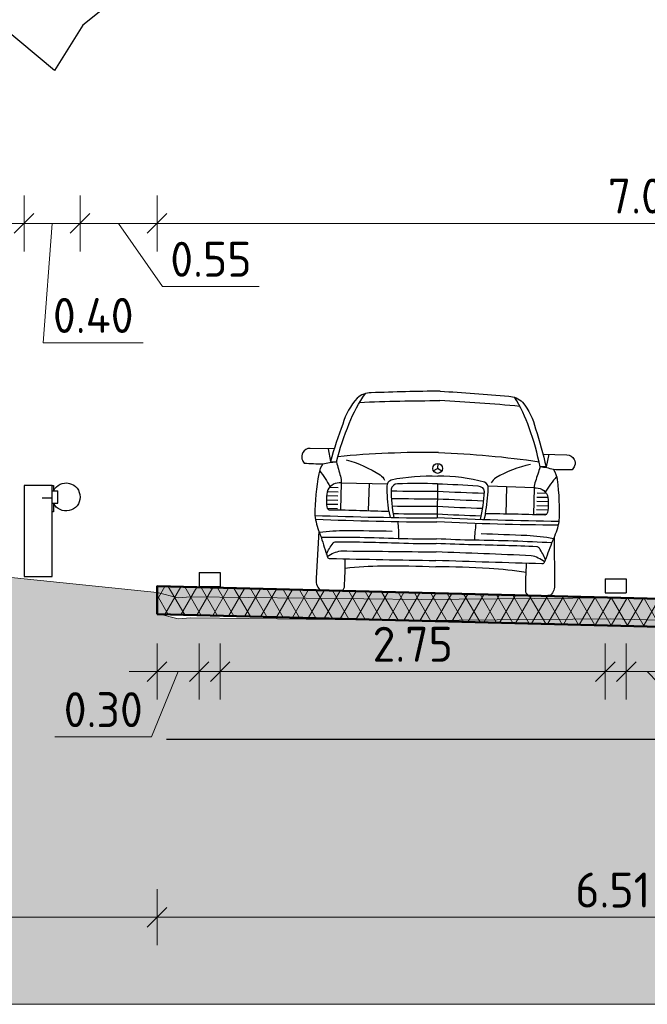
# Model space of a CAD drawing. Header units: metres. Extents: x -54 to 109, y -117 to 84.
# Tile 30 of 256: x -37.19 to -32.71, y -50.24 to -43.21. Entities that reach past the tile are written whole.
import ezdxf

# ---------------------------------------------------------------- set-up
doc = ezdxf.new("R2010")
doc.units = ezdxf.units.M
doc.linetypes.add('AL-NAP_LIJN', pattern=[15.25, 12, -1.5, 0.25, -1.5])
doc.layers.get('Defpoints').update_dxf_attribs({"color": 151})
for name, color, linetype, lineweight in [('B-WE-GR-BOOM-S', 253, 'Continuous', 25), ('B-WE-GW-MAAIVELD-GD', 253, 'Continuous', 18), ('N-WE-BV-GELEIDECONSTRUCTIE_GELEIDERAIL-SD', 210, 'Continuous', 25), ('N-WE-VH-VERHARDING-GD', 252, 'Continuous', 50), ('N-WE-VH-VERHARDING_ASFALT_DEKLAAG-AD', 252, 'Continuous', 18), ('N-WE-VW-MARKERING-GD', 7, 'Continuous', 35), ('N-WE-VW-MARKERING-S', 7, 'Continuous', 25), ('X-XX-AL-AANKLEDING-SD', 7, 'Continuous', 25), ('X-XX-AL-M', 7, 'Continuous', 18), ('X-XX-AL-NAP-GD', 7, 'AL-NAP_LIJN', 25), ('X-XX-AL_BINDEND-M', 10, 'Continuous', 18)]:
    doc.layers.add(name, color=color, linetype=linetype, lineweight=lineweight)
doc.layers.add('N-WE-GW-GROND_ZAND_DRAINEERZAND-V', color=7, linetype='Continuous', lineweight=18, true_color=0xf6e8be)
doc.layers.add('N-WE-GW-GROND_ZAND_FUNDERINGSZAND-V', color=7, linetype='Continuous', lineweight=18, true_color=0xf8ed6b)
doc.styles.add('NLCS-ISO-M100-T25', font='NLCS-ISO.ttf', dxfattribs={"height": 0.25})
doc.dimstyles.new('NLCS-M100-T25-SCHRAP_L2_H2', dxfattribs={"dimscale": 0.1, "dimtxt": 2.5, "dimasz": 1.4, "dimexe": 2, "dimexo": 2, "dimgap": 0.7, "dimtad": 1, "dimzin": 0, "dimdsep": 46, "dimtxsty": 'NLCS-ISO-M100-T25', "dimblk": 'OBLIQUE', "dimcen": 0, "dimdle": 2, "dimclrd": 256, "dimclre": 256, "dimclrt": 256, "dimazin": 0, "dimtfac": 1, "dimtdec": 3, "dimtofl": 0, "dimtmove": 0, "dimatfit": 3, "dimldrblk": 'OBLIQUE', "dimfxl": 2, "dimfxlon": 1, "dimtfillclr": 256, "dimtolj": 1, "dimtzin": 0, "dimlwd": -1, "dimlwe": -1, "dimarcsym": 0})

# ---------------------------------------------------------------- blocks, each defined once
blk = doc.blocks.new('VW-MARKERING_015')
at = {"layer": 'N-WE-VW-MARKERING-S'}
for p, q in [((-0.075, 0.1), (0.075, 0.1)), ((-0.075, 0.1), (-0.075, 0)), ((0.075, 0.1), (0.075, 0)), ((-0.075, 0), (0.075, 0))]:
    blk.add_line(p, q, dxfattribs=at)
blk = doc.blocks.new('A$Ca52052d4')
at = {"color": 0, "flags": 128}
for points in [[(0.1898, 0.462), (0.2, 0.462), (0.2, 0.65)], [(0.1998, 0.65), (0.1898, 0.65), (0.1898, 0.614)], [(0.2, 0.65), (0.4, 0.65), (0.4, 0)], [(0.2, 0.614), (0.1898, 0.614), (0.1598, 0.614)], [(0.2, 0.5249), (0.1898, 0.5249), (0.1598, 0.5249), (0.1598, 0.614)], [(0.1898, 0.5249), (0.1898, 0.462)], [(0.1998, 0.5597), (0.272, 0.5597)], [(0.4, 0), (0.2, 0), (0.2, 0.462)]]:
    blk.add_lwpolyline(points, dxfattribs=at)
at = {"color": 0}
blk.add_arc((0.1001, 0.5692), 0.1001, 26.61622, 333.73635, dxfattribs=at)
blk = doc.blocks.new('SGR-BOOM_S01_T_ZIJ-D')
at = {"linetype": 'Continuous', "flags": 128}
blk.add_lwpolyline([(2.4926, 4.2057), (2.067, 3.8612), (1.8644, 3.537), (1.2362, 4.0639)], dxfattribs=at)
blk = doc.blocks.new('_Oblique')
at = {"color": 0, "linetype": 'ByBlock', "lineweight": -2}
blk.add_line((-0.5, -0.5), (0.5, 0.5), dxfattribs=at)
blk = doc.blocks.new('*D108')
at = {"layer": 'Defpoints', "color": 0, "transparency": 16777216}
for p in [(-29.2093, -44.6619), (-36.2093, -47.4345), (-29.2093, -47.4345)]:
    blk.add_point(p, dxfattribs=at)
at = {"layer": 'X-XX-AL_BINDEND-M', "transparency": 16777216}
for p, q in [((-36.2093, -44.8619), (-36.2093, -44.4619)), ((-29.2093, -44.8619), (-29.2093, -44.4619)), ((-36.4093, -44.6619), (-29.0093, -44.6619))]:
    blk.add_line(p, q, dxfattribs=at)
at = {"layer": 'X-XX-AL_BINDEND-M', "transparency": 16777216, "xscale": 0.14, "yscale": 0.14, "zscale": 0.14, "rotation": 180}
blk.add_blockref('_Oblique', (-36.2093, -44.6619), dxfattribs=at)
at = {"layer": 'X-XX-AL_BINDEND-M', "transparency": 16777216, "xscale": 0.14, "yscale": 0.14, "zscale": 0.14}
blk.add_blockref('_Oblique', (-29.2093, -44.6619), dxfattribs=at)
at = {"layer": 'X-XX-AL_BINDEND-M', "transparency": 16777216, "insert": (-32.7093, -44.4669), "char_height": 0.25, "attachment_point": 5, "style": 'NLCS-ISO-M100-T25'}
blk.add_mtext('\\A1;7.00', dxfattribs=at)
blk = doc.blocks.new('*D109')
at = {"layer": 'Defpoints', "color": 0, "transparency": 16777216}
for p in [(-36.2093, -47.3945), (-35.9093, -47.387), (-35.9093, -47.8636)]:
    blk.add_point(p, dxfattribs=at)
at = {"layer": 'X-XX-AL_BINDEND-M', "transparency": 16777216}
for p, q in [((-36.2093, -47.6636), (-36.2093, -48.0636)), ((-35.9093, -47.6636), (-35.9093, -48.0636)), ((-36.4093, -47.8636), (-35.7093, -47.8636)), ((-36.0593, -47.8636), (-36.2487, -48.3305)), ((-36.2487, -48.3305), (-36.9387, -48.3305))]:
    blk.add_line(p, q, dxfattribs=at)
at = {"layer": 'X-XX-AL_BINDEND-M', "transparency": 16777216, "xscale": 0.14, "yscale": 0.14, "zscale": 0.14, "rotation": 180}
blk.add_blockref('_Oblique', (-36.2093, -47.8636), dxfattribs=at)
at = {"layer": 'X-XX-AL_BINDEND-M', "transparency": 16777216, "xscale": 0.14, "yscale": 0.14, "zscale": 0.14}
blk.add_blockref('_Oblique', (-35.9093, -47.8636), dxfattribs=at)
at = {"layer": 'X-XX-AL_BINDEND-M', "transparency": 16777216, "insert": (-36.5937, -48.1355), "char_height": 0.25, "attachment_point": 5, "style": 'NLCS-ISO-M100-T25'}
blk.add_mtext('\\A1;0.30', dxfattribs=at)
blk = doc.blocks.new('*D110')
at = {"layer": 'Defpoints', "color": 0, "transparency": 16777216}
for p in [(-33.0093, -47.3145), (-35.7593, -47.3833), (-33.0093, -47.8636)]:
    blk.add_point(p, dxfattribs=at)
at = {"layer": 'X-XX-AL_BINDEND-M', "transparency": 16777216}
for p, q in [((-35.7593, -47.6636), (-35.7593, -48.0636)), ((-33.0093, -47.6636), (-33.0093, -48.0636)), ((-35.9593, -47.8636), (-32.8093, -47.8636))]:
    blk.add_line(p, q, dxfattribs=at)
at = {"layer": 'X-XX-AL_BINDEND-M', "transparency": 16777216, "xscale": 0.14, "yscale": 0.14, "zscale": 0.14, "rotation": 180}
blk.add_blockref('_Oblique', (-35.7593, -47.8636), dxfattribs=at)
at = {"layer": 'X-XX-AL_BINDEND-M', "transparency": 16777216, "xscale": 0.14, "yscale": 0.14, "zscale": 0.14}
blk.add_blockref('_Oblique', (-33.0093, -47.8636), dxfattribs=at)
at = {"layer": 'X-XX-AL_BINDEND-M', "transparency": 16777216, "insert": (-34.3843, -47.6686), "char_height": 0.25, "attachment_point": 5, "style": 'NLCS-ISO-M100-T25'}
blk.add_mtext('\\A1;2.75', dxfattribs=at)
blk = doc.blocks.new('*D111')
at = {"layer": 'Defpoints', "color": 0, "transparency": 16777216}
for p in [(-32.8593, -47.3), (-32.5593, -47.3108), (-32.5593, -47.8636)]:
    blk.add_point(p, dxfattribs=at)
at = {"layer": 'X-XX-AL_BINDEND-M', "transparency": 16777216}
for p, q in [((-32.8593, -47.6636), (-32.8593, -48.0636)), ((-32.5593, -47.6636), (-32.5593, -48.0636)), ((-33.0593, -47.8636), (-32.3593, -47.8636)), ((-32.7093, -47.8636), (-32.3142, -48.2757)), ((-32.3142, -48.2757), (-31.6242, -48.2757))]:
    blk.add_line(p, q, dxfattribs=at)
at = {"layer": 'X-XX-AL_BINDEND-M', "transparency": 16777216, "xscale": 0.14, "yscale": 0.14, "zscale": 0.14, "rotation": 180}
blk.add_blockref('_Oblique', (-32.8593, -47.8636), dxfattribs=at)
at = {"layer": 'X-XX-AL_BINDEND-M', "transparency": 16777216, "xscale": 0.14, "yscale": 0.14, "zscale": 0.14}
blk.add_blockref('_Oblique', (-32.5593, -47.8636), dxfattribs=at)
at = {"layer": 'X-XX-AL_BINDEND-M', "transparency": 16777216, "insert": (-31.9692, -48.0807), "char_height": 0.25, "attachment_point": 5, "style": 'NLCS-ISO-M100-T25'}
blk.add_mtext('\\A1;0.30', dxfattribs=at)
blk = doc.blocks.new('*D115')
at = {"layer": 'Defpoints', "color": 0, "transparency": 16777216}
for p in [(-36.7593, -44.6619), (-36.7593, -45.9075), (-36.2093, -47.4345)]:
    blk.add_point(p, dxfattribs=at)
at = {"layer": 'X-XX-AL-M', "transparency": 16777216}
for p, q in [((-36.7593, -44.8619), (-36.7593, -44.4619)), ((-36.2093, -44.8619), (-36.2093, -44.4619)), ((-36.0093, -44.6619), (-36.9593, -44.6619)), ((-36.4843, -44.6619), (-36.1703, -45.1135)), ((-36.1703, -45.1135), (-35.4803, -45.1135))]:
    blk.add_line(p, q, dxfattribs=at)
at = {"layer": 'X-XX-AL-M', "transparency": 16777216, "xscale": 0.14, "yscale": 0.14, "zscale": 0.14, "rotation": 180}
blk.add_blockref('_Oblique', (-36.7593, -44.6619), dxfattribs=at)
at = {"layer": 'X-XX-AL-M', "transparency": 16777216, "xscale": 0.14, "yscale": 0.14, "zscale": 0.14}
blk.add_blockref('_Oblique', (-36.2093, -44.6619), dxfattribs=at)
at = {"layer": 'X-XX-AL-M', "transparency": 16777216, "insert": (-35.8253, -44.9185), "char_height": 0.25, "attachment_point": 5, "style": 'NLCS-ISO-M100-T25'}
blk.add_mtext('\\A1;0.55', dxfattribs=at)
blk = doc.blocks.new('*D116')
at = {"layer": 'Defpoints', "color": 0, "transparency": 16777216}
for p in [(-37.1593, -44.6619), (-37.1593, -45.8264), (-36.7593, -45.9075)]:
    blk.add_point(p, dxfattribs=at)
at = {"layer": 'X-XX-AL-M', "transparency": 16777216}
for p, q in [((-37.1593, -44.8619), (-37.1593, -44.4619)), ((-36.7593, -44.8619), (-36.7593, -44.4619)), ((-36.5593, -44.6619), (-37.3593, -44.6619)), ((-36.9593, -44.6619), (-37.0229, -45.5148)), ((-37.0229, -45.5148), (-36.3079, -45.5148))]:
    blk.add_line(p, q, dxfattribs=at)
at = {"layer": 'X-XX-AL-M', "transparency": 16777216, "xscale": 0.14, "yscale": 0.14, "zscale": 0.14, "rotation": 180}
blk.add_blockref('_Oblique', (-37.1593, -44.6619), dxfattribs=at)
at = {"layer": 'X-XX-AL-M', "transparency": 16777216, "xscale": 0.14, "yscale": 0.14, "zscale": 0.14}
blk.add_blockref('_Oblique', (-36.7593, -44.6619), dxfattribs=at)
at = {"layer": 'X-XX-AL-M', "transparency": 16777216, "insert": (-36.6654, -45.3198), "char_height": 0.25, "attachment_point": 5, "style": 'NLCS-ISO-M100-T25'}
blk.add_mtext('\\A1;0.40', dxfattribs=at)
blk = doc.blocks.new('*D117')
at = {"layer": 'Defpoints', "color": 0, "transparency": 16777216}
for p in [(-38.5933, -44.6619), (-37.1593, -45.8264), (-38.5933, -46.2774)]:
    blk.add_point(p, dxfattribs=at)
at = {"layer": 'X-XX-AL-M', "transparency": 16777216}
for p, q in [((-38.5933, -44.8619), (-38.5933, -44.4619)), ((-37.1593, -44.8619), (-37.1593, -44.4619)), ((-36.9593, -44.6619), (-38.7933, -44.6619))]:
    blk.add_line(p, q, dxfattribs=at)
at = {"layer": 'X-XX-AL-M', "transparency": 16777216, "xscale": 0.14, "yscale": 0.14, "zscale": 0.14, "rotation": 180}
blk.add_blockref('_Oblique', (-38.5933, -44.6619), dxfattribs=at)
at = {"layer": 'X-XX-AL-M', "transparency": 16777216, "xscale": 0.14, "yscale": 0.14, "zscale": 0.14}
blk.add_blockref('_Oblique', (-37.1593, -44.6619), dxfattribs=at)
at = {"layer": 'X-XX-AL-M', "transparency": 16777216, "insert": (-37.8763, -44.4669), "char_height": 0.25, "attachment_point": 5, "style": 'NLCS-ISO-M100-T25'}
blk.add_mtext('\\A1;1.43', dxfattribs=at)
blk = doc.blocks.new('*D322')
at = {"layer": 'B-WE-GW-MAAIVELD-GD', "transparency": 16777216}
for p, q in [((-43.2993, -49.4189), (-43.2993, -49.8189)), ((-36.2093, -49.4189), (-36.2093, -49.8189)), ((-43.4993, -49.6189), (-36.0093, -49.6189))]:
    blk.add_line(p, q, dxfattribs=at)
at = {"layer": 'Defpoints', "color": 0, "transparency": 16777216}
for p in [(-43.2993, -46.5567), (-36.2093, -47.4494), (-36.2093, -49.6189)]:
    blk.add_point(p, dxfattribs=at)
at = {"layer": 'B-WE-GW-MAAIVELD-GD', "transparency": 16777216, "xscale": 0.14, "yscale": 0.14, "zscale": 0.14}
for p, rotation in [((-43.2993, -49.6189), 179.9999999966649), ((-36.2093, -49.6189), 359.9999999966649)]:
    blk.add_blockref('_Oblique', p, dxfattribs=dict(at, rotation=rotation))
at = {"layer": 'B-WE-GW-MAAIVELD-GD', "transparency": 16777216, "insert": (-39.7543, -49.4239), "char_height": 0.25, "attachment_point": 5, "rotation": 360, "style": 'NLCS-ISO-M100-T25'}
blk.add_mtext('\\A1;7.09', dxfattribs=at)
blk = doc.blocks.new('*D323')
at = {"layer": 'B-WE-GW-MAAIVELD-GD', "transparency": 16777216}
for p, q in [((-36.2093, -49.4189), (-36.2093, -49.8189)), ((-29.7013, -49.4189), (-29.7013, -49.8189)), ((-36.4093, -49.6189), (-29.5013, -49.6189))]:
    blk.add_line(p, q, dxfattribs=at)
at = {"layer": 'Defpoints', "color": 0, "transparency": 16777216}
for p in [(-36.2093, -47.4494), (-29.7013, -47.5375), (-29.7013, -49.6189)]:
    blk.add_point(p, dxfattribs=at)
at = {"layer": 'B-WE-GW-MAAIVELD-GD', "transparency": 16777216, "xscale": 0.14, "yscale": 0.14, "zscale": 0.14}
for p, rotation in [((-36.2093, -49.6189), 179.9999999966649), ((-29.7013, -49.6189), 359.9999999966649)]:
    blk.add_blockref('_Oblique', p, dxfattribs=dict(at, rotation=rotation))
at = {"layer": 'B-WE-GW-MAAIVELD-GD', "transparency": 16777216, "insert": (-32.9553, -49.4239), "char_height": 0.25, "attachment_point": 5, "rotation": 360, "style": 'NLCS-ISO-M100-T25'}
blk.add_mtext('\\A1;6.51', dxfattribs=at)
blk = doc.blocks.new('SAL-AANKLEDING_AUTO2_VOORAANZICHT-D')
for points in [[(0, 1.4437, 0.007203), (-0.4913, 1.4194, 0.202991), (-0.5904, 1.3791, 0.115354), (-0.6882, 1.1915, 0.02362), (-0.7698, 0.922), (-0.7277, 0.92, -0.039295), (-0.6424, 1.1966, -0.063891), (-0.5327, 1.4136, 1.610739)], [(0, 1.4437, -0.007203), (0.4913, 1.4194, -0.202991), (0.5904, 1.3791, -0.115354), (0.6882, 1.1915, -0.02362), (0.7698, 0.922), (0.7277, 0.92, 0.039295), (0.6424, 1.1966, 0.063891), (0.5327, 1.4136, -1.610739)], [(-0.5728, 1.3491, -0.010374), (0.0005, 1.3761, -2.724072)], [(0.5728, 1.3491, 0.010374), (-0.0005, 1.3761, 2.724072)], [(-0.7456, 1.0123), (-0.917, 1.012, 0.27664), (-0.9692, 0.9806, 0.198246), (-0.9737, 0.9346, 0.12914), (-0.9564, 0.9063, 0.020931), (-0.8242, 0.9034, -0.059577), (-0.7277, 0.92, 0.637995)], [(0, 1.0048, 0.02762), (-0.7189, 0.9573, 0.66556)], [(0, 1.0048, -0.02762), (0.7189, 0.9573, -0.66556)], [(0.7456, 1.0123), (0.917, 1.012, -0.27664), (0.9692, 0.9806, -0.198246), (0.9737, 0.9346, -0.12914), (0.9564, 0.9063, -0.020931), (0.8242, 0.9034, 0.059577), (0.7277, 0.92, -0.637995)], [(-0.7277, 0.92, -0.00388), (-0.6969, 0.818, -0.095907), (-0.6887, 0.7704, 0.317279), (-0.7849, 0.7181, 0.088765), (-0.7881, 0.5962, 0.4447), (-0.7602, 0.5778, -0.004269), (-0.3454, 0.5765, -0.028705), (-0.3616, 0.756, -0.295623), (-0.3335, 0.8027, -0.059504), (-0.0001, 0.8369, 0.378332)], [(-0.6573, 0.9371, -0.07746), (-0.4134, 0.8344, -0.149405), (-0.3806, 0.797, -0.959127)], [(0.7277, 0.92, 0.00388), (0.6969, 0.818, 0.095907), (0.6887, 0.7704, -0.317279), (0.7849, 0.7181, -0.088765), (0.7881, 0.5962, -0.4447), (0.7602, 0.5778, 0.004269), (0.3454, 0.5765, 0.028705), (0.3616, 0.756, 0.295623), (0.3335, 0.8027, 0.059504), (0.0001, 0.8369, -0.378332)], [(0.6573, 0.9371, 0.07746), (0.4134, 0.8344, 0.149405), (0.3806, 0.797, 0.959127)], [(-0.8242, 0.9034, 0.116709), (-0.8511, 0.8325, 0.04543), (-0.8713, 0.534, 0.008085), (0.0001, 0.5377, 0.791237)], [(-0.8467, 0.8545, -0.043294), (-0.7688, 0.7413, -1.188941)], [(0.8242, 0.9034, -0.116709), (0.8511, 0.8325, -0.04543), (0.8713, 0.534, -0.008085), (-0.0001, 0.5377, -0.791237)], [(0.8467, 0.8545, 0.043294), (0.7688, 0.7413, 1.188941)], [(-0.0018, 0.782, 0.008987), (-0.2874, 0.7745, 0.355793), (-0.3317, 0.7351, 0.049944), (-0.3086, 0.5332, 18.766225)], [(-0.0018, 0.7821, -0.0091), (0.2874, 0.7745, -0.355793), (0.3317, 0.7351, -0.049944), (0.3086, 0.5332, -18.766225)], [(-0.3315, 0.723, 0.006555), (-0.0011, 0.7291, 0.006598), (0.3315, 0.723)], [(-0.3286, 0.669, 0.006471), (-0.0011, 0.6751, 0.006514), (0.3286, 0.669, 0.006564)], [(-0.3229, 0.615, 0.006331), (-0.0011, 0.621, 0.006373), (0.3229, 0.615, 0.006531)], [(-0.3142, 0.5611, 0.006134), (-0.0011, 0.567, 0.006177), (0.3142, 0.5611, 0.006498)], [(-0.8713, 0.534, 0.064353), (-0.8362, 0.4124, -0.019537), (-0.8232, 0.379, 0.001544), (-0.7742, 0.238, 0.393039), (-0.7581, 0.2294, 0.002712), (0, 0.2341, -2.421509)], [(-0.8665, 0.5076, 0.009578), (0, 0.509, -1.320566)], [(-0.2798, 0.5049, -0.042096), (-0.2717, 0.3851, -0.389821)], [(0.8713, 0.534, -0.064353), (0.8362, 0.4124, 0.019537), (0.8232, 0.379, -0.001544), (0.7742, 0.238, -0.393039), (0.7581, 0.2294, -0.002712), (0, 0.2341, 2.421509)], [(0.8665, 0.5076, -0.009578), (0, 0.509, 1.320566)], [(0.2798, 0.5049, 0.042096), (0.2717, 0.3851, 0.389821)], [(-0.8406, 0.4227), (-0.8506, 0.0854, 0.238946), (-0.8249, 0.0057, 0.062777), (-0.6755, 0, 0.365466), (-0.6481, 0.0275, 0.01834), (-0.6477, 0.2296, 2.918386)], [(-0.3181, 0.4337, 0.003415), (-0.6446, 0.4296, 0.034954), (-0.8362, 0.4124, 0.495656)], [(0.3181, 0.4337, -0.003415), (0.6446, 0.4296, -0.034954), (0.8362, 0.4124, -0.495656)], [(0.8406, 0.4227), (0.8506, 0.0854, -0.238946), (0.8249, 0.0057, -0.062777), (0.6755, 0, -0.365466), (0.6481, 0.0275, -0.01834), (0.6477, 0.2296, -2.918386)], [(-0.8235, 0.3798, -0.011487), (-0.2721, 0.3851, 0.01463), (0, 0.3894, 0.863735)], [(-0.7816, 0.2589, -0.064629), (-0.7367, 0.3391, -0.21067), (-0.7178, 0.3498, -0.006875), (-0.2643, 0.3521, 0.01112), (0, 0.3557, -3.384918)], [(0.8235, 0.3798, 0.011487), (0.2721, 0.3851, -0.01463), (0, 0.3894, -0.863735)], [(0.7816, 0.2589, 0.064629), (0.7367, 0.3391, 0.21067), (0.7178, 0.3498, 0.006875), (0.2643, 0.3521, -0.01112), (0, 0.3557, 3.384918)], [(-0.7763, 0.2437, -0.109894), (-0.6804, 0.2851, -0.000858), (0, 0.2948, -2.055931)], [(0.7763, 0.2437, 0.109894), (0.6804, 0.2851, 0.000858), (0, 0.2948, 2.055931)], [(-0.6462, 0.1634, -0.024723), (-0.3818, 0.1863, -0.015566), (0, 0.1886, 0.027528)], [(0.6462, 0.1634, 0.024723), (0.3818, 0.1863, 0.015566), (0, 0.1886, -0.027528)]]:
    blk.add_lwpolyline(points, format="xyb")
for points in [[(-0.7883, 1.0122), (-0.7698, 0.922)], [(0.7883, 1.0122), (0.7698, 0.922)], [(-0.0037, 0.9262), (-0.0037, 0.8911)], [(-0.0341, 0.8735), (-0.0037, 0.8911)], [(0.0267, 0.8735), (-0.0037, 0.8911)], [(-0.0018, 0.7821), (0.0013, 0.5377)], [(-0.7103, 0.7048), (-0.7874, 0.7048)], [(-0.7103, 0.7348), (-0.7744, 0.7348)], [(-0.6887, 0.7704), (-0.6894, 0.578)], [(-0.6887, 0.7704), (-0.3591, 0.7733)], [(-0.4908, 0.7722), (-0.4919, 0.5778)], [(0.6887, 0.7704), (0.3591, 0.7733)], [(0.4908, 0.7722), (0.4919, 0.5778)], [(0.6887, 0.7704), (0.6894, 0.578)], [(0.7103, 0.7348), (0.7744, 0.7348)], [(0.7103, 0.7048), (0.7874, 0.7048)], [(-0.7103, 0.6448), (-0.792, 0.6448)], [(-0.7103, 0.6748), (-0.791, 0.6748)], [(0.7103, 0.6748), (0.791, 0.6748)], [(0.7103, 0.6448), (0.792, 0.6448)], [(-0.7103, 0.6148), (-0.7904, 0.6148)], [(-0.7103, 0.5848), (-0.7828, 0.5848)], [(-0.3454, 0.5765), (-0.3347, 0.533)], [(0.3454, 0.5765), (0.3347, 0.533)], [(0.7103, 0.6148), (0.7904, 0.6148)], [(0.7103, 0.5848), (0.7828, 0.5848)]]:
    blk.add_lwpolyline(points)
blk.add_circle((-0.0037, 0.8911), 0.0351)

msp = doc.modelspace()

# ---------------------------------------------------------------- hatches: boundary and pattern name
at = {"layer": 'N-WE-GW-GROND_ZAND_DRAINEERZAND-V'}
h = msp.add_hatch(color=256, dxfattribs=at)
h.dxf.hatch_style = 1
h.paths.add_polyline_path([(-36.2093, -47.4541), (-32.7093, -47.5416), (-32.4843, -47.5472), (-29.5843, -47.6197), (-29.2093, -47.6291), (-29.2093, -47.4291), (-29.5843, -47.4197), (-32.4843, -47.3472), (-32.7093, -47.3416), (-36.2093, -47.2541)])
at = {"layer": 'N-WE-GW-GROND_ZAND_FUNDERINGSZAND-V'}
h = msp.add_hatch(color=256, dxfattribs=at)
h.dxf.hatch_style = 1
h.paths.add_polyline_path([(-29.5843, -47.6197), (-34.4808, -47.4973), (-35.9688, -47.4792), (-36.0602, -47.486), (-36.2093, -47.4494), (-36.2093, -47.2994), (-41.3975, -46.7643), (-43.0185, -46.5873), (-43.0185, -46.6633), (-43.2993, -46.6704), (-43.2993, -46.7067), (-43.4108, -46.6912), (-43.4812, -46.6795), (-44.2829, -46.7552), (-45.0184, -46.8193), (-45.634, -46.7739), (-45.9998, -46.7379), (-46.6186, -46.7533), (-46.6186, -46.7033), (-46.6609, -46.7212), (-46.6609, -46.5712), (-46.7265, -46.5829), (-47.9514, -46.786), (-48.5664, -46.8957), (-49.5707, -47.4216), (-50.3768, -47.8554), (-51.1046, -48.2407), (-51.3914, -48.2402), (-51.3914, -50.2402), (-21.3914, -50.2402), (-21.3914, -48.219), (-23.2237, -48.2331), (-23.5629, -48.1961), (-24.1621, -48.0863), (-24.3292, -48.3), (-24.6419, -48.5607), (-25.3209, -48.5926), (-25.4273, -48.5278), (-25.5274, -48.4664), (-26.7565, -47.6911), (-29.0727, -47.4544), (-29.2093, -47.4402), (-29.2093, -47.6291)])
at = {"layer": 'N-WE-VH-VERHARDING_ASFALT_DEKLAAG-AD', "linetype": 'Continuous', "lineweight": 18}
h = msp.add_hatch(dxfattribs=at)
h.set_pattern_fill('AVH-ASFALT', color=252, scale=0.1, style=0, pattern_type=2)
h.set_pattern_definition([(60, (0, -0.03455), (-0.08660254, 0.05), []), (120, (0, -0.03455), (-0.08660254, -0.05), [])])
h.paths.add_polyline_path([(-36.2093, -47.4541), (-32.7093, -47.5416), (-32.4843, -47.5472), (-29.5843, -47.6197), (-29.2093, -47.6291), (-29.2093, -47.4291), (-29.5843, -47.4197), (-32.4843, -47.3472), (-32.7093, -47.3416), (-36.2093, -47.2541)])

# ---------------------------------------------------------------- linework, layer by layer
at = {"layer": 'B-WE-GW-MAAIVELD-GD'}
for points in [[(-43.2993, -46.5567), (-41.3975, -46.7643), (-36.2093, -47.2994), (-36.0602, -47.336), (-35.9688, -47.3292), (-34.3219, -47.3492), (-32.9728, -47.3357), (-31.0007, -47.3923), (-30.0097, -47.411), (-29.7892, -47.4), (-29.7013, -47.3875), (-29.3673, -47.4239), (-29.0727, -47.4544), (-26.7565, -47.6911), (-25.5274, -48.4664)], [(-36.2093, -47.2994), (-36.2093, -47.4494), (-36.0602, -47.486), (-35.9688, -47.4792), (-34.3219, -47.4992), (-32.9728, -47.4857), (-31.0007, -47.5423), (-30.0097, -47.561), (-29.7892, -47.55), (-29.7013, -47.5375), (-29.7013, -47.3875)]]:
    msp.add_lwpolyline(points, dxfattribs=at)
at = {"layer": 'N-WE-GW-GROND_ZAND_FUNDERINGSZAND-V', "flags": 128}
msp.add_lwpolyline([(-21.3914, -48.219), (-21.3914, -50.2402), (-51.3914, -50.2402), (-51.3914, -48.2402)], dxfattribs=at)
at = {"layer": 'N-WE-VH-VERHARDING-GD', "flags": 128}
msp.add_lwpolyline([(-36.2093, -47.4541), (-32.7093, -47.5416), (-32.4843, -47.5472), (-29.5843, -47.6197), (-29.2093, -47.6291), (-29.2093, -47.4291), (-29.5843, -47.4197), (-32.4843, -47.3472), (-32.7093, -47.3416), (-36.2093, -47.2541)], close=True, dxfattribs=at)
at = {"layer": 'X-XX-AL-NAP-GD'}
msp.add_line((-51.3914, -48.3457), (-21.3914, -48.3457), dxfattribs=at)

# ---------------------------------------------------------------- block references
at = {"layer": 'B-WE-GR-BOOM-S'}
msp.add_blockref('SGR-BOOM_S01_T_ZIJ-D', (-38.806, -47.1082), dxfattribs=at)
at = {"layer": 'N-WE-BV-GELEIDECONSTRUCTIE_GELEIDERAIL-SD', "xscale": -1}
msp.add_blockref('A$Ca52052d4', (-36.7593, -47.1856), dxfattribs=at)
at = {"layer": 'N-WE-VW-MARKERING-GD'}
for p in [(-35.8343, -47.2548), (-32.9343, -47.3)]:
    msp.add_blockref('VW-MARKERING_015', p, dxfattribs=at)
at = {"layer": 'X-XX-AL-AANKLEDING-SD', "rotation": 358.5679038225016}
msp.add_blockref('SAL-AANKLEDING_AUTO2_VOORAANZICHT-D', (-34.2249, -47.3037), dxfattribs=at)

# ---------------------------------------------------------------- dimensions: what is measured, and where the dimension line sits
at = {"layer": 'B-WE-GW-MAAIVELD-GD'}
for base, p1, p2, picture, middle in [((-36.2093, -49.6189), (-43.2993, -46.5567), (-36.2093, -47.4494), '*D322', (-39.7543, -49.4239)), ((-29.7013, -49.6189), (-36.2093, -47.4494), (-29.7013, -47.5375), '*D323', (-32.9553, -49.4239))]:
    dim = msp.add_linear_dim(base=base, p1=p1, p2=p2, angle=360, dimstyle='NLCS-M100-T25-SCHRAP_L2_H2', override={"dimtmove": 1}, dxfattribs=at)
    dim.commit()
    dim.dimension.update_dxf_attribs({"geometry": picture, "text_midpoint": middle})
at = {"layer": 'X-XX-AL-M'}
dim = msp.add_linear_dim(base=(-38.5933, -44.6619), p1=(-37.1593, -45.8264), p2=(-38.5933, -46.2774), dimstyle='NLCS-M100-T25-SCHRAP_L2_H2', override={"dimtmove": 1}, dxfattribs=at)
dim.commit()
dim.dimension.update_dxf_attribs({"geometry": '*D117', "text_midpoint": (-37.8763, -44.4669)})
for base, p1, p2, picture, middle in [((-37.1593, -44.6619), (-36.7593, -45.9075), (-37.1593, -45.8264), '*D116', (-36.9529, -45.5148)), ((-36.7593, -44.6619), (-36.2093, -47.4345), (-36.7593, -45.9075), '*D115', (-36.1003, -45.1135))]:
    dim = msp.add_linear_dim(base=base, p1=p1, p2=p2, dimstyle='NLCS-M100-T25-SCHRAP_L2_H2', override={"dimtmove": 1}, dxfattribs=at)
    dim.commit()
    dim.dimension.update_dxf_attribs({"geometry": picture, "text_midpoint": middle, "dimtype": 160})
at = {"layer": 'X-XX-AL_BINDEND-M'}
for base, p1, p2, picture, middle in [((-29.2093, -44.6619), (-36.2093, -47.4345), (-29.2093, -47.4345), '*D108', (-32.7093, -44.4669)), ((-33.0093, -47.8636), (-35.7593, -47.3833), (-33.0093, -47.3145), '*D110', (-34.3843, -47.6686))]:
    dim = msp.add_linear_dim(base=base, p1=p1, p2=p2, dimstyle='NLCS-M100-T25-SCHRAP_L2_H2', override={"dimtmove": 1}, dxfattribs=at)
    dim.commit()
    dim.dimension.update_dxf_attribs({"geometry": picture, "text_midpoint": middle})
for base, p1, p2, picture, middle in [((-32.5593, -47.8636), (-32.8593, -47.3), (-32.5593, -47.3108), '*D111', (-32.2442, -48.2757)), ((-35.9093, -47.8636), (-36.2093, -47.3945), (-35.9093, -47.387), '*D109', (-36.3187, -48.3305))]:
    dim = msp.add_linear_dim(base=base, p1=p1, p2=p2, dimstyle='NLCS-M100-T25-SCHRAP_L2_H2', override={"dimtmove": 1}, dxfattribs=at)
    dim.commit()
    dim.dimension.update_dxf_attribs({"geometry": picture, "text_midpoint": middle, "dimtype": 160})

doc.saveas('drawing.dxf')
